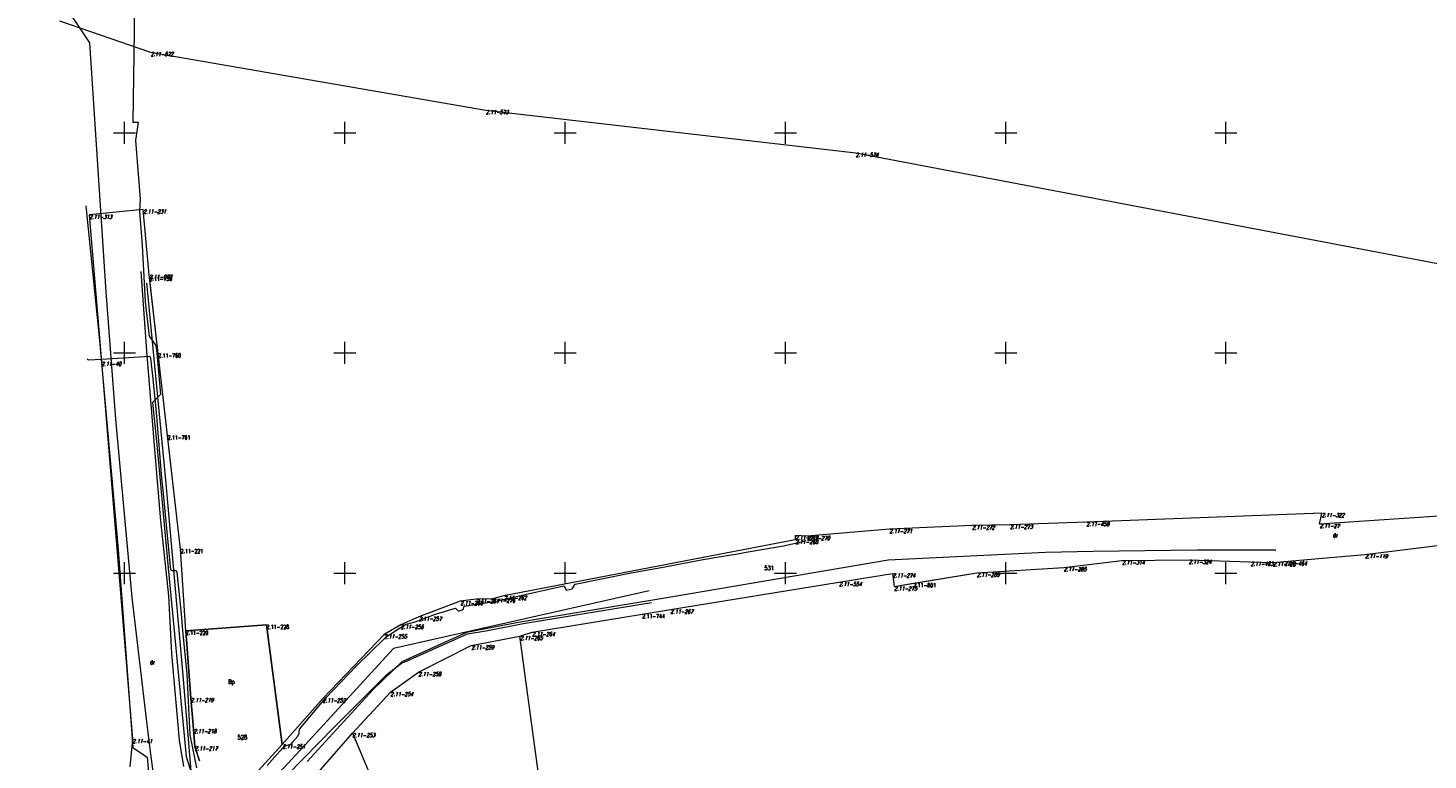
# Model space of a CAD drawing. Header units: metres. Extents: x 7582703 to 7587334, y 6019078 to 6022350.
# Tile 61 of 88: x 7584528 to 7584846, y 6021158 to 6021324. Entities that reach past the tile are written whole.
import ezdxf
from ezdxf.enums import TextEntityAlignment as Align

# ---------------------------------------------------------------- set-up
doc = ezdxf.new("R2010")
doc.units = ezdxf.units.M
doc.header["$MEASUREMENT"] = 0
doc.linetypes.add('EGDE', pattern=[0])
doc.layers.add('Dzialki', color=7, linetype='EGDE', lineweight=60)
doc.styles.get("Standard").update_dxf_attribs({"font": 'Simplex.SHX', "width": 0.75})

msp = doc.modelspace()

# ---------------------------------------------------------------- linework, layer by layer
at = {"layer": 'Dzialki', "lineweight": 9}
for p, q in [((7584552.48, 6021352.06), (7584552.17, 6021323.06)), ((7584542.14, 6021320.4), (7584528.07, 6021341.49)), ((7584535.23, 6021325.4), (7584555.9, 6021318.3)), ((7584535.23, 6021325.4), (7584555.9, 6021318.3)), ((7584545.81, 6021263.9), (7584542.14, 6021320.4)), ((7584552.17, 6021323.06), (7584551.85, 6021302.37)), ((7584555.9, 6021318.3), (7584631.99, 6021305.14)), ((7584555.9, 6021318.3), (7584631.99, 6021305.14)), ((7584631.99, 6021305.14), (7584715.97, 6021295.43)), ((7584631.99, 6021305.14), (7584715.97, 6021295.43)), ((7584550, 6021297.5), (7584550, 6021302.5)), ((7584551.85, 6021302.37), (7584553.11, 6021302.36)), ((7584553.11, 6021302.36), (7584552.5, 6021298.2)), ((7584600, 6021297.5), (7584600, 6021302.5)), ((7584650, 6021297.5), (7584650, 6021302.5)), ((7584700, 6021297.5), (7584700, 6021302.5)), ((7584750, 6021297.5), (7584750, 6021302.5)), ((7584800, 6021297.5), (7584800, 6021302.5)), ((7584547.5, 6021300), (7584552.5, 6021300)), ((7584552.5, 6021298.2), (7584553.54, 6021284.93)), ((7584597.5, 6021300), (7584602.5, 6021300)), ((7584647.5, 6021300), (7584652.5, 6021300)), ((7584697.5, 6021300), (7584702.5, 6021300)), ((7584747.5, 6021300), (7584752.5, 6021300)), ((7584797.5, 6021300), (7584802.5, 6021300)), ((7584715.97, 6021295.43), (7584904.43, 6021259.54)), ((7584715.97, 6021295.43), (7584904.43, 6021259.54)), ((7584541.18, 6021283.41), (7584544.31, 6021252.8)), ((7584554.23, 6021282.53), (7584541.99, 6021281.33)), ((7584554.23, 6021282.53), (7584541.99, 6021281.33)), ((7584553.54, 6021284.93), (7584553.39, 6021282.15)), ((7584553.39, 6021282.15), (7584553.97, 6021274.38)), ((7584555.6, 6021267.7), (7584554.23, 6021282.53)), ((7584555.6, 6021267.7), (7584554.23, 6021282.53)), ((7584541.99, 6021281.33), (7584544.74, 6021247.95)), ((7584541.99, 6021281.33), (7584544.74, 6021247.95)), ((7584553.97, 6021274.38), (7584554.63, 6021261.63)), ((7584555.08, 6021250.42), (7584553.77, 6021268.47)), ((7584555.65, 6021267.26), (7584555.6, 6021267.7)), ((7584562.71, 6021205.46), (7584555.6, 6021267.7)), ((7584557.64, 6021249.87), (7584555.65, 6021267.26)), ((7584547.98, 6021234.96), (7584545.81, 6021263.9)), ((7584559.34, 6021221.16), (7584555.07, 6021265.9)), ((7584554.63, 6021261.63), (7584555.56, 6021253.81)), ((7584555.56, 6021253.81), (7584557.09, 6021251.7)), ((7584544.31, 6021252.8), (7584548.56, 6021205.38)), ((7584550, 6021247.5), (7584550, 6021252.5)), ((7584557.02, 6021226.26), (7584555.08, 6021250.42)), ((7584557.09, 6021251.7), (7584557.3, 6021250.04)), ((7584600, 6021247.5), (7584600, 6021252.5)), ((7584650, 6021247.5), (7584650, 6021252.5)), ((7584700, 6021247.5), (7584700, 6021252.5)), ((7584750, 6021247.5), (7584750, 6021252.5)), ((7584800, 6021247.5), (7584800, 6021252.5)), ((7584541.51, 6021248.68), (7584541.71, 6021248.44)), ((7584541.71, 6021248.44), (7584544.84, 6021248.6)), ((7584544.74, 6021247.95), (7584551.77, 6021162.3)), ((7584544.74, 6021247.95), (7584551.77, 6021162.3)), ((7584544.84, 6021248.6), (7584555.72, 6021249.27)), ((7584547.5, 6021250), (7584552.5, 6021250)), ((7584555.72, 6021249.27), (7584555.84, 6021248.82)), ((7584555.84, 6021248.82), (7584556.31, 6021244.83)), ((7584557.3, 6021250.04), (7584558.17, 6021240.53)), ((7584559.77, 6021231.24), (7584557.64, 6021249.87)), ((7584597.5, 6021250), (7584602.5, 6021250)), ((7584647.5, 6021250), (7584652.5, 6021250)), ((7584697.5, 6021250), (7584702.5, 6021250)), ((7584747.5, 6021250), (7584752.5, 6021250)), ((7584797.5, 6021250), (7584802.5, 6021250)), ((7584556.31, 6021244.83), (7584557.13, 6021236.52)), ((7584558.17, 6021240.53), (7584556.36, 6021238.72)), ((7584556.36, 6021238.72), (7584557.28, 6021229.21)), ((7584551.7, 6021194.47), (7584547.98, 6021234.96)), ((7584557.13, 6021236.52), (7584558.41, 6021221.53)), ((7584562.71, 6021205.46), (7584559.77, 6021231.24)), ((7584557.28, 6021229.21), (7584559.73, 6021202.78)), ((7584558.24, 6021211.84), (7584557.02, 6021226.26)), ((7584558.41, 6021221.53), (7584558.63, 6021219.62)), ((7584558.63, 6021219.62), (7584560.45, 6021200.75)), ((7584563.18, 6021177.67), (7584559.34, 6021221.16)), ((7584821.73, 6021213.6), (7584768.34, 6021211.59)), ((7584821.73, 6021213.6), (7584768.34, 6021211.59)), ((7584873.15, 6021214.62), (7584821.27, 6021211.15)), ((7584873.15, 6021214.62), (7584821.27, 6021211.15)), ((7584821.27, 6021211.15), (7584821.73, 6021213.6)), ((7584821.27, 6021211.15), (7584821.73, 6021213.6)), ((7584560.01, 6021194.84), (7584558.24, 6021211.84)), ((7584723.61, 6021209.97), (7584704.95, 6021208.4)), ((7584723.61, 6021209.97), (7584704.95, 6021208.4)), ((7584742.36, 6021210.79), (7584723.61, 6021209.97)), ((7584742.36, 6021210.79), (7584723.61, 6021209.97)), ((7584750.96, 6021210.95), (7584742.36, 6021210.79)), ((7584750.96, 6021210.95), (7584742.36, 6021210.79)), ((7584768.34, 6021211.59), (7584750.96, 6021210.95)), ((7584768.34, 6021211.59), (7584750.96, 6021210.95)), ((7584702.25, 6021207.53), (7584636.11, 6021194.86)), ((7584702.25, 6021207.53), (7584636.11, 6021194.86)), ((7584691.12, 6021204.72), (7584699.54, 6021206.19)), ((7584699.54, 6021206.19), (7584703.93, 6021207.14)), ((7584704.95, 6021208.4), (7584702.24, 6021208.53)), ((7584702.24, 6021208.53), (7584702.25, 6021207.53)), ((7584704.95, 6021208.4), (7584702.24, 6021208.53)), ((7584702.24, 6021208.53), (7584702.25, 6021207.53)), ((7584703.93, 6021207.14), (7584704.43, 6021207.24)), ((7584831.56, 6021204.26), (7584863.12, 6021208.18)), ((7584831.56, 6021204.26), (7584851.09, 6021206.68)), ((7584548.56, 6021205.38), (7584551.87, 6021160.4)), ((7584550, 6021197.5), (7584550, 6021202.5)), ((7584559.73, 6021202.78), (7584563.99, 6021158.33)), ((7584563.87, 6021186.89), (7584562.71, 6021205.46)), ((7584563.87, 6021186.89), (7584562.71, 6021205.46)), ((7584600, 6021197.5), (7584600, 6021202.5)), ((7584650, 6021197.5), (7584650, 6021202.5)), ((7584672.65, 6021201.45), (7584680.46, 6021202.96)), ((7584723.3, 6021202.94), (7584674.48, 6021194.63)), ((7584680.46, 6021202.96), (7584683.54, 6021203.48)), ((7584683.54, 6021203.48), (7584689.6, 6021204.46)), ((7584689.6, 6021204.46), (7584691.12, 6021204.72)), ((7584700, 6021197.5), (7584700, 6021202.5)), ((7584759.06, 6021204.65), (7584723.3, 6021202.94)), ((7584750, 6021197.5), (7584750, 6021202.5)), ((7584769.86, 6021204.87), (7584759.06, 6021204.65)), ((7584763.18, 6021201.31), (7584776.4, 6021202.86)), ((7584763.18, 6021201.31), (7584776.4, 6021202.86)), ((7584793.38, 6021205.21), (7584769.86, 6021204.87)), ((7584776.4, 6021202.86), (7584791.54, 6021202.98)), ((7584776.4, 6021202.86), (7584791.54, 6021202.98)), ((7584791.54, 6021202.98), (7584805.6, 6021202.58)), ((7584791.54, 6021202.98), (7584805.6, 6021202.58)), ((7584811.35, 6021205.2), (7584793.38, 6021205.21)), ((7584800, 6021197.5), (7584800, 6021202.5)), ((7584805.6, 6021202.58), (7584810.65, 6021202.44)), ((7584805.6, 6021202.58), (7584810.65, 6021202.44)), ((7584810.65, 6021202.44), (7584813.23, 6021202.66)), ((7584810.65, 6021202.44), (7584813.23, 6021202.66)), ((7584813.23, 6021202.66), (7584831.56, 6021204.26)), ((7584813.23, 6021202.66), (7584831.56, 6021204.26)), ((7584547.5, 6021200), (7584552.5, 6021200)), ((7584560.45, 6021200.75), (7584560.78, 6021200.63)), ((7584560.78, 6021200.63), (7584561.67, 6021200.56)), ((7584561.67, 6021200.56), (7584561.85, 6021200.19)), ((7584561.85, 6021200.19), (7584562.8, 6021190.75)), ((7584597.5, 6021200), (7584602.5, 6021200)), ((7584647.5, 6021200), (7584652.5, 6021200)), ((7584652.3, 6021197.52), (7584664.99, 6021200.03)), ((7584664.99, 6021200.03), (7584672.65, 6021201.45)), ((7584697.5, 6021200), (7584702.5, 6021200)), ((7584712.16, 6021197.94), (7584724.33, 6021199.93)), ((7584712.16, 6021197.94), (7584724.33, 6021199.93)), ((7584724.33, 6021199.93), (7584724.7, 6021196.95)), ((7584724.33, 6021199.93), (7584724.7, 6021196.95)), ((7584724.7, 6021196.95), (7584743.46, 6021200.09)), ((7584729.04, 6021197.68), (7584743.46, 6021200.09)), ((7584743.46, 6021200.09), (7584763.18, 6021201.31)), ((7584743.46, 6021200.09), (7584763.18, 6021201.31)), ((7584747.5, 6021200), (7584752.5, 6021200)), ((7584797.5, 6021200), (7584802.5, 6021200)), ((7584633.85, 6021193.54), (7584647.97, 6021196.72)), ((7584647.97, 6021196.72), (7584649.8, 6021197.08)), ((7584649.8, 6021197.08), (7584650.26, 6021196.14)), ((7584650.26, 6021196.14), (7584651.6, 6021196.45)), ((7584651.6, 6021196.45), (7584652.3, 6021197.52)), ((7584673.91, 6021191.71), (7584712.16, 6021197.94)), ((7584673.91, 6021191.71), (7584712.16, 6021197.94)), ((7584724.7, 6021196.95), (7584729.04, 6021197.68)), ((7584555.3, 6021164.34), (7584551.7, 6021194.47)), ((7584560.69, 6021181.78), (7584560.01, 6021194.84)), ((7584669.09, 6021196.01), (7584611, 6021182.88)), ((7584626.19, 6021193.65), (7584616.8, 6021190.1)), ((7584626.19, 6021193.65), (7584616.8, 6021190.1)), ((7584629.77, 6021194.1), (7584626.19, 6021193.65)), ((7584629.77, 6021194.1), (7584626.19, 6021193.65)), ((7584627.08, 6021192.51), (7584633.85, 6021193.54)), ((7584633.48, 6021194.19), (7584629.77, 6021194.1)), ((7584633.48, 6021194.19), (7584629.77, 6021194.1)), ((7584636.11, 6021194.86), (7584633.48, 6021194.19)), ((7584636.11, 6021194.86), (7584633.48, 6021194.19)), ((7584674.48, 6021194.63), (7584639.81, 6021188.89)), ((7584655.28, 6021190.96), (7584669.58, 6021193.36)), ((7584562.8, 6021190.75), (7584563.17, 6021186.95)), ((7584616.8, 6021190.1), (7584612.68, 6021188.23)), ((7584616.8, 6021190.1), (7584612.68, 6021188.23)), ((7584615.95, 6021188.95), (7584620.55, 6021190.66)), ((7584620.55, 6021190.66), (7584625.1, 6021192.02)), ((7584625.1, 6021192.02), (7584625.81, 6021191.39)), ((7584625.81, 6021191.39), (7584626.85, 6021191.71)), ((7584626.85, 6021191.71), (7584627.08, 6021192.51)), ((7584640.49, 6021188.58), (7584655.28, 6021190.96)), ((7584642.5, 6021186.61), (7584667.49, 6021190.67)), ((7584642.5, 6021186.61), (7584667.49, 6021190.67)), ((7584667.49, 6021190.67), (7584673.91, 6021191.71)), ((7584667.49, 6021190.67), (7584673.91, 6021191.71)), ((7584563.17, 6021186.95), (7584564.14, 6021177.08)), ((7584563.87, 6021186.89), (7584582.18, 6021188.23)), ((7584582.18, 6021188.23), (7584563.87, 6021186.89)), ((7584565.03, 6021171.62), (7584563.87, 6021186.89)), ((7584563.87, 6021186.89), (7584565.03, 6021171.62)), ((7584582.18, 6021188.23), (7584585.8, 6021161.05)), ((7584585.8, 6021161.05), (7584582.18, 6021188.23)), ((7584612.68, 6021188.23), (7584608.91, 6021186.07)), ((7584612.68, 6021188.23), (7584608.91, 6021186.07)), ((7584609.62, 6021185.67), (7584612.41, 6021187.52)), ((7584612.41, 6021187.52), (7584613.81, 6021188.38)), ((7584627.59, 6021186.53), (7584612.93, 6021179.86)), ((7584613.81, 6021188.38), (7584614.85, 6021188.67)), ((7584614.85, 6021188.67), (7584615.95, 6021188.95)), ((7584639.81, 6021188.89), (7584627.59, 6021186.53)), ((7584627.86, 6021186.19), (7584632.46, 6021186.99)), ((7584632.46, 6021186.99), (7584640.49, 6021188.58)), ((7584639.75, 6021185.7), (7584642.5, 6021186.61)), ((7584639.75, 6021185.7), (7584642.5, 6021186.61)), ((7584608.91, 6021186.07), (7584595, 6021171.55)), ((7584608.91, 6021186.07), (7584595, 6021171.55)), ((7584602.63, 6021178.92), (7584609, 6021185.15)), ((7584609, 6021185.15), (7584609.62, 6021185.67)), ((7584614.17, 6021180.06), (7584627.86, 6021186.19)), ((7584616.68, 6021177.53), (7584628.69, 6021183.58)), ((7584616.68, 6021177.53), (7584628.69, 6021183.58)), ((7584628.69, 6021183.58), (7584639.75, 6021185.7)), ((7584628.69, 6021183.58), (7584639.75, 6021185.7)), ((7584643.91, 6021154.96), (7584639.75, 6021185.7)), ((7584562.43, 6021162.09), (7584560.69, 6021181.78)), ((7584611, 6021182.88), (7584591.85, 6021161.95)), ((7584566.79, 6021134.97), (7584563.18, 6021177.67)), ((7584564.14, 6021177.08), (7584564.77, 6021163.29)), ((7584595.67, 6021171.7), (7584602.63, 6021178.92)), ((7584597.66, 6021165.12), (7584609.5, 6021177.01)), ((7584612.93, 6021179.86), (7584606.42, 6021173.61)), ((7584609.5, 6021177.01), (7584612.84, 6021179.58)), ((7584610.36, 6021172.96), (7584616.68, 6021177.53)), ((7584610.36, 6021172.96), (7584616.68, 6021177.53)), ((7584612.84, 6021179.58), (7584614.17, 6021180.06)), ((7584565.66, 6021164.53), (7584565.03, 6021171.62)), ((7584565.03, 6021171.62), (7584565.66, 6021164.53)), ((7584595, 6021171.55), (7584585.8, 6021161.05)), ((7584595, 6021171.55), (7584585.8, 6021161.05)), ((7584606.42, 6021173.61), (7584591.42, 6021157.2)), ((7584594.75, 6021170.62), (7584595.67, 6021171.7)), ((7584601.7, 6021163.64), (7584610.36, 6021172.96)), ((7584601.7, 6021163.64), (7584610.36, 6021172.96)), ((7584589.7, 6021164.55), (7584594.75, 6021170.62)), ((7584556.12, 6021157.75), (7584555.3, 6021164.34)), ((7584565.92, 6021160.64), (7584565.66, 6021164.53)), ((7584565.66, 6021164.53), (7584565.92, 6021160.64)), ((7584567.25, 6021134.16), (7584597.66, 6021165.12)), ((7584589.63, 6021163.67), (7584589.7, 6021164.55)), ((7584551.77, 6021162.3), (7584551.16, 6021155.99)), ((7584551.77, 6021162.3), (7584551.16, 6021155.99)), ((7584563.47, 6021156.06), (7584562.43, 6021162.09)), ((7584564.77, 6021163.29), (7584566.31, 6021155.81)), ((7584591.85, 6021161.95), (7584566.79, 6021134.97)), ((7584584.51, 6021143.97), (7584601.7, 6021163.64)), ((7584584.51, 6021143.97), (7584601.7, 6021163.64)), ((7584587, 6021160.93), (7584587.85, 6021161.2)), ((7584587.85, 6021161.2), (7584588.09, 6021161.6)), ((7584588.09, 6021161.6), (7584589.34, 6021162.96)), ((7584589.34, 6021162.96), (7584589.63, 6021163.67)), ((7584601.7, 6021163.64), (7584617.47, 6021126.47)), ((7584551.87, 6021160.4), (7584555.09, 6021158.24)), ((7584555.09, 6021158.24), (7584557.98, 6021126.5)), ((7584563.99, 6021158.33), (7584565.63, 6021153.07)), ((7584566.98, 6021157.36), (7584565.92, 6021160.64)), ((7584565.92, 6021160.64), (7584566.98, 6021157.36)), ((7584585.8, 6021161.05), (7584578.91, 6021153.55)), ((7584585.8, 6021161.05), (7584578.91, 6021153.55)), ((7584582.37, 6021156.3), (7584586.39, 6021160.84)), ((7584586.39, 6021160.84), (7584587, 6021160.93)), ((7584559.84, 6021129.19), (7584556.12, 6021157.75))]:
    msp.add_line(p, q, dxfattribs=at)

# ---------------------------------------------------------------- texts
at = {"layer": 'Dzialki', "lineweight": 9, "oblique": 15, "width": 0.7}
for s, p in [('2.11-572', (7584555.9, 6021318.3)), ('2.11-573', (7584631.99, 6021305.14)), ('2.11-574', (7584715.97, 6021295.43)), ('2.11-231', (7584554.23, 6021282.53)), ('2.11-313', (7584541.99, 6021281.33)), ('2.11-277', (7584555.6, 6021267.7)), ('2.11-40', (7584544.74, 6021247.95)), ('2.11-322', (7584821.73, 6021213.6)), ('2.11-271', (7584723.61, 6021209.97)), ('2.11-272', (7584742.36, 6021210.79)), ('2.11-273', (7584750.96, 6021210.95)), ('2.11-458', (7584768.34, 6021211.59)), ('2.11-27', (7584821.27, 6021211.15)), ('2.11-319', (7584702.24, 6021208.53)), ('2.11-268', (7584702.25, 6021207.53)), ('2.11-270', (7584704.95, 6021208.4)), ('2.11-314', (7584776.4, 6021202.86)), ('2.11-324', (7584791.54, 6021202.98)), ('2.11-463', (7584805.6, 6021202.58)), ('2.11-120', (7584810.65, 6021202.44)), ('2.11-464', (7584813.23, 6021202.66)), ('2.11-119', (7584831.56, 6021204.26)), ('2.11-274', (7584724.33, 6021199.93)), ('2.11-289', (7584743.46, 6021200.09)), ('2.11-285', (7584763.18, 6021201.31)), ('2.11-554', (7584712.16, 6021197.94)), ('2.11-275', (7584724.7, 6021196.95)), ('2.11-260', (7584626.19, 6021193.65)), ('2.11-261', (7584629.77, 6021194.1)), ('2.11-276', (7584633.48, 6021194.19)), ('2.11-262', (7584636.11, 6021194.86)), ('2.11-257', (7584616.8, 6021190.1)), ('2.11-267', (7584673.91, 6021191.71)), ('2.11-256', (7584612.68, 6021188.23)), ('2.11-264', (7584642.5, 6021186.61)), ('2.11-255', (7584608.91, 6021186.07)), ('2.11-259', (7584628.69, 6021183.58)), ('2.11-265', (7584639.75, 6021185.7)), ('2.11-258', (7584616.68, 6021177.53)), ('2.11-219', (7584565.03, 6021171.62)), ('2.11-252', (7584595, 6021171.55)), ('2.11-254', (7584610.36, 6021172.96)), ('2.11-218', (7584565.66, 6021164.53)), ('2.11-41', (7584551.77, 6021162.3)), ('2.11-253', (7584601.7, 6021163.64)), ('2.11-217', (7584565.92, 6021160.64)), ('2.11-251', (7584585.8, 6021161.05))]:
    msp.add_text(s, height=0.9, dxfattribs=at).set_placement(p, align=Align.TOP_LEFT)
at = {"layer": 'Dzialki', "lineweight": 9, "width": 0.7}
for s, height, p in [('2.11-759', 0.9, (7584555.65, 6021267.26)), ('2.11-760', 0.9, (7584557.64, 6021249.87)), ('2.11-761', 0.9, (7584559.77, 6021231.24)), ('dr', 1, (7584824.27, 6021209.08)), ('2.11-221', 0.9, (7584562.71, 6021205.46)), ('531', 1, (7584695.19, 6021201.66)), ('2.11-801', 0.9, (7584729.04, 6021197.68)), ('2.11-744', 0.9, (7584667.49, 6021190.67)), ('2.11-220', 0.9, (7584563.87, 6021186.89)), ('2.11-228', 0.9, (7584582.18, 6021188.23)), ('dr', 1, (7584555.73, 6021180.26)), ('Bp', 1, (7584573.51, 6021175.85)), ('528', 1, (7584575.63, 6021163.24))]:
    msp.add_text(s, height=height, dxfattribs=at).set_placement(p, align=Align.TOP_LEFT)

doc.saveas('drawing.dxf')
